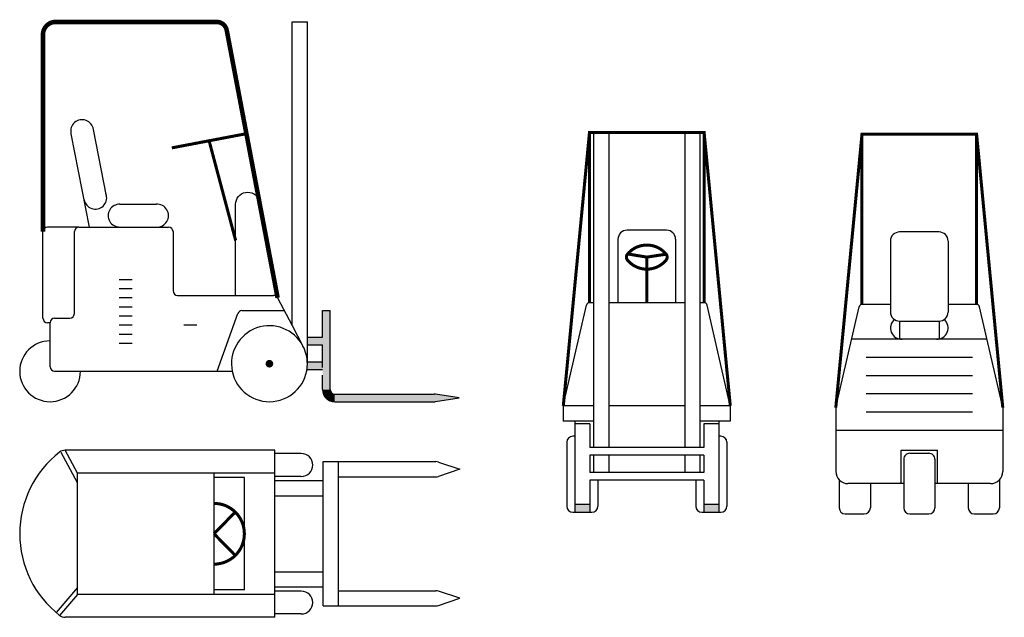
# Model space of a CAD drawing. Extents: x 0 to 6.49, y 4.01 to 7.94.
import ezdxf

# ---------------------------------------------------------------- set-up
doc = ezdxf.new("R2010")
doc.units = 0
doc.header["$MEASUREMENT"] = 0
doc.layers.add('VEICOLI', color=7, linetype='CONTINUOUS')

msp = doc.modelspace()

# ---------------------------------------------------------------- linework, layer by layer
at = {"layer": 'VEICOLI'}
for p, q in [((1.7949, 7.9299), (1.8949, 7.9299)), ((1.7949, 5.9315), (1.7949, 7.9299)), ((1.8949, 5.6799), (1.8949, 7.9299)), ((0.5724, 6.7837), (0.4852, 7.2227)), ((3.8808, 7.2024), (3.7808, 7.2024)), ((3.7808, 7.2024), (3.7808, 5.1274)), ((3.8808, 7.2024), (3.8808, 5.1274)), ((4.4808, 7.2024), (4.3808, 7.2024)), ((4.3808, 7.2024), (4.3808, 5.1274)), ((4.4808, 7.2024), (4.4808, 5.1274)), ((0.4599, 6.5799), (0.3381, 7.1934)), ((5.6757, 7.1906), (5.5757, 7.1906)), ((6.2757, 7.1906), (6.1757, 7.1906)), ((0.66, 6.7299), (0.9, 6.7299)), ((1.4224, 6.1299), (1.4224, 6.7299)), ((0.39, 6.5799), (0.1834, 6.5799)), ((0.39, 6.5799), (0.98, 6.5799)), ((4.2608, 6.5591), (4.0008, 6.5591)), ((0.1534, 5.9799), (0.1534, 6.5499)), ((0.36, 6.0099), (0.36, 6.5499)), ((1.01, 6.5499), (1.01, 6.1599)), ((3.9408, 6.4991), (3.9408, 6.0818)), ((4.3208, 6.4991), (4.3208, 6.0818)), ((5.7357, 6.4873), (5.7357, 6.02)), ((6.0557, 6.5473), (5.7957, 6.5473)), ((6.1157, 6.4873), (6.1157, 6.02)), ((0.74, 6.2328), (0.6552, 6.2328)), ((0.74, 6.1728), (0.6552, 6.1728)), ((0.74, 6.1128), (0.6552, 6.1128)), ((1.04, 6.1299), (1.6724, 6.1299)), ((1.6989, 6.1138), (1.7949, 5.9315)), ((0.74, 6.0528), (0.6552, 6.0528)), ((3.5808, 5.4024), (3.7337, 6.0663)), ((3.7808, 6.0818), (3.7532, 6.0818)), ((4.3808, 6.0818), (3.8808, 6.0818)), ((4.5084, 6.0818), (4.4808, 6.0818)), ((4.6808, 5.4024), (4.5278, 6.0663)), ((5.3757, 5.3906), (5.5287, 6.0545)), ((5.7357, 6.07), (5.5482, 6.07)), ((6.3033, 6.07), (6.1157, 6.07)), ((6.4757, 5.3906), (6.3228, 6.0545)), ((0.23, 5.9799), (0.33, 5.9799)), ((0.74, 5.9928), (0.6552, 5.9928)), ((1.3, 5.6299), (1.436, 6.01)), ((1.4643, 6.0299), (1.7432, 6.0299)), ((1.9949, 5.8549), (1.9949, 6.0299)), ((1.9949, 6.0299), (2.0449, 6.0299)), ((2.0449, 5.5099), (2.0449, 6.0299)), ((0.2, 5.9499), (0.1834, 5.9499)), ((0.2, 5.8299), (0.2, 5.9499)), ((0.74, 5.9328), (0.6552, 5.9328)), ((1.1659, 5.9328), (1.0811, 5.9328)), ((1.7949, 5.9315), (1.8661, 5.7964)), ((5.7957, 5.96), (6.0557, 5.96)), ((5.7957, 5.96), (5.7957, 5.8406)), ((6.0557, 5.96), (6.0557, 5.8406)), ((0.74, 5.8728), (0.6552, 5.8728)), ((1.8949, 5.8549), (1.9949, 5.8549)), ((6.3721, 5.8406), (5.4794, 5.8406)), ((0.2, 5.6599), (0.2, 5.8299)), ((0.74, 5.8128), (0.6552, 5.8128)), ((1.8949, 5.8049), (1.9949, 5.8049)), ((1.9949, 5.6549), (1.9949, 5.8049)), ((6.2757, 5.7206), (5.5757, 5.7206)), ((1.8949, 5.6916), (1.9949, 5.6916)), ((0.23, 5.6299), (0.4, 5.6299)), ((0.4, 5.6299), (1.4, 5.6299)), ((1.8949, 5.6416), (1.9949, 5.6416)), ((1.9949, 5.5099), (1.9949, 5.6049)), ((6.2757, 5.6006), (5.5757, 5.6006)), ((2.0749, 5.4799), (2.7305, 5.4799)), ((2.8949, 5.4549), (2.7398, 5.4791)), ((2.7398, 5.4306), (2.8949, 5.4549)), ((6.2757, 5.4806), (5.5757, 5.4806)), ((2.0749, 5.4299), (2.7305, 5.4299)), ((3.7808, 5.4024), (3.5808, 5.4024)), ((3.5808, 5.4024), (3.5808, 5.3024)), ((4.3808, 5.4024), (3.8808, 5.4024)), ((4.6808, 5.4024), (4.4808, 5.4024)), ((4.6808, 5.4024), (4.6808, 5.3024)), ((5.3757, 5.3906), (5.3757, 4.9706)), ((6.4757, 5.3906), (6.4757, 4.9706)), ((6.2757, 5.3606), (5.5757, 5.3606)), ((3.6558, 5.3024), (3.5808, 5.3024)), ((3.7808, 5.3024), (3.6558, 5.3024)), ((3.6558, 5.3024), (3.6558, 5.2024)), ((3.7558, 5.2849), (3.6558, 5.2849)), ((3.7558, 5.2849), (3.7558, 5.1274)), ((4.6058, 5.3024), (4.4808, 5.3024)), ((4.6058, 5.2849), (4.5058, 5.2849)), ((4.5058, 5.2849), (4.5058, 5.1274)), ((4.6808, 5.3024), (4.6058, 5.3024)), ((4.6058, 5.3024), (4.6058, 5.2024)), ((3.6558, 5.2024), (3.6432, 5.2024)), ((3.6558, 5.2024), (3.6558, 4.7024)), ((4.6058, 5.2024), (4.6058, 4.7024)), ((4.6184, 5.2024), (4.6058, 5.2024)), ((6.4757, 5.2406), (5.3757, 5.2406)), ((3.6032, 5.1624), (3.6032, 4.7424)), ((4.5058, 5.1274), (3.7558, 5.1274)), ((4.6584, 5.1624), (4.6584, 4.7424)), ((0.38, 4.8967), (0.2735, 5.0963)), ((1.68, 5.1104), (0.3, 5.1104)), ((0.38, 4.9604), (0.3, 5.1104)), ((1.68, 5.0881), (1.68, 5.1104)), ((1.855, 5.0881), (1.68, 5.0881)), ((1.68, 4.9381), (1.68, 5.0881)), ((3.7558, 5.0774), (3.7558, 4.9641)), ((4.5058, 5.0774), (3.7558, 5.0774)), ((3.7808, 5.0774), (3.7808, 4.9641)), ((3.8808, 5.0774), (3.8808, 4.9641)), ((4.3808, 5.0774), (4.3808, 4.9641)), ((4.4808, 5.0774), (4.4808, 4.9641)), ((4.5058, 5.0774), (4.5058, 4.9641)), ((5.8057, 4.8906), (5.8057, 5.1106)), ((5.8057, 5.1106), (6.0457, 5.1106)), ((5.8631, 5.0906), (5.9884, 5.0906)), ((6.0457, 4.8906), (6.0457, 5.1106)), ((2, 5.0354), (2.7403, 5.0354)), ((2, 4.9104), (2, 5.0354)), ((2.1, 4.9354), (2.1, 5.0354)), ((2.7592, 5.0324), (2.9, 4.9854)), ((5.8231, 5.0506), (5.8231, 4.8906)), ((6.0284, 5.0506), (6.0284, 4.8906)), ((1.68, 4.9604), (0.38, 4.9604)), ((0.38, 4.1604), (0.38, 4.9604)), ((1.28, 4.1604), (1.28, 4.9604)), ((1.48, 4.9304), (1.28, 4.9304)), ((1.48, 4.1904), (1.48, 4.9304)), ((1.855, 4.9381), (1.68, 4.9381)), ((1.68, 4.9104), (1.68, 4.9381)), ((2.1, 4.9354), (2.7403, 4.9354)), ((2.1, 4.1854), (2.1, 4.9354)), ((2.9, 4.9854), (2.7592, 4.9385)), ((4.5058, 4.9641), (3.7558, 4.9641)), ((1.68, 4.9104), (2, 4.9104)), ((1.68, 4.2104), (1.68, 4.9104)), ((2, 4.2104), (2, 4.9104)), ((3.8084, 4.9141), (3.7558, 4.9141)), ((3.7558, 4.9141), (3.7558, 4.7024)), ((4.4532, 4.9141), (3.8084, 4.9141)), ((3.8084, 4.9141), (3.8084, 4.7424)), ((4.4532, 4.9141), (4.4532, 4.7424)), ((4.5058, 4.9141), (4.4532, 4.9141)), ((4.5058, 4.9141), (4.5058, 4.7024)), ((5.3981, 4.9151), (5.3981, 4.7306)), ((5.6034, 4.8906), (5.4557, 4.8906)), ((5.6034, 4.8906), (5.6034, 4.7306)), ((5.8231, 4.8906), (5.6034, 4.8906)), ((5.8231, 4.8906), (5.8231, 4.7306)), ((6.0284, 4.8906), (6.0284, 4.7306)), ((6.2481, 4.8906), (6.0284, 4.8906)), ((6.2481, 4.8906), (6.2481, 4.7306)), ((6.3957, 4.8906), (6.2481, 4.8906)), ((6.4534, 4.9151), (6.4534, 4.7306)), ((1.68, 4.8104), (2, 4.8104)), ((3.7558, 4.7524), (3.6558, 4.7524)), ((4.6058, 4.7524), (4.5058, 4.7524)), ((3.6432, 4.7024), (3.7684, 4.7024)), ((4.4932, 4.7024), (4.6184, 4.7024)), ((5.4381, 4.6906), (5.5634, 4.6906)), ((5.8631, 4.6906), (5.9884, 4.6906)), ((6.2881, 4.6906), (6.4134, 4.6906)), ((1.68, 4.3104), (2, 4.3104)), ((0.38, 4.2068), (0.2404, 4.0425)), ((0.38, 4.1604), (0.2632, 4.023)), ((1.68, 4.1604), (0.38, 4.1604)), ((1.48, 4.1904), (1.28, 4.1904)), ((1.68, 4.2104), (2, 4.2104)), ((1.68, 4.1828), (1.68, 4.2104)), ((1.855, 4.1828), (1.68, 4.1828)), ((1.68, 4.0328), (1.68, 4.1828)), ((2, 4.0854), (2, 4.2104)), ((2.1, 4.1854), (2.7403, 4.1854)), ((2.1, 4.0854), (2.1, 4.1854)), ((2.9, 4.1354), (2.7592, 4.1824)), ((2.7592, 4.0885), (2.9, 4.1354)), ((1.855, 4.0328), (1.68, 4.0328)), ((1.68, 4.0104), (1.68, 4.0328)), ((2, 4.0854), (2.7403, 4.0854)), ((1.68, 4.0104), (0.3, 4.0104))]:
    msp.add_line(p, q, dxfattribs=at)
for points, const_width in [([(0.1534, 6.5499), (0.1534, 7.8502, -0.375509), (0.2292, 7.9299), (1.3033, 7.9299, -0.327399), (1.3633, 7.878), (1.6989, 6.1138)], 0.03), ([(4.0032, 6.4011, -0.472249), (4.2584, 6.4011, -0.515627)], 0.02), ([(4.257, 6.4027, -0.367342), (4.258, 6.3622, -0.47021), (4.0035, 6.3622, -0.367342), (4.0046, 6.4027, -0.773198)], 0.02), ([(1.28, 4.3604, 1), (1.28, 4.7604, 1)], 0.02)]:
    msp.add_lwpolyline(points, format="xyb", dxfattribs=dict(at, const_width=const_width))
at = {"layer": 'VEICOLI', "const_width": 0.02}
for points in [[(1.0021, 7.101), (1.4933, 7.1945)], [(3.5808, 5.4024), (3.7532, 7.2024), (4.5084, 7.2024), (4.6808, 5.4024)], [(3.7532, 6.0818), (3.7532, 7.2024)], [(4.5084, 6.0818), (4.5084, 7.2024)], [(5.3757, 5.3906), (5.5482, 7.1906), (6.3033, 7.1906), (6.4757, 5.3906)], [(5.5482, 6.07), (5.5482, 7.1906)], [(6.3033, 6.07), (6.3033, 7.1906)], [(1.2477, 7.1477), (1.4224, 6.4914)], [(4.1308, 6.3818), (4.0046, 6.4027)], [(4.1308, 6.3818), (4.2584, 6.4011)], [(4.1308, 6.3818), (4.1308, 6.0818)], [(1.28, 4.5604), (1.42, 4.7033)], [(1.28, 4.5604), (1.42, 4.4176)]]:
    msp.add_lwpolyline(points, dxfattribs=at)
at = {"layer": 'VEICOLI'}
msp.add_lwpolyline([(1.4224, 6.7299, -0.839878), (1.5766, 6.7569, -0.528539)], format="xyb", dxfattribs=at)
at = {"layer": 'VEICOLI', "const_width": 0.025}
msp.add_lwpolyline([(1.6324, 5.6799, 1), (1.6574, 5.6799, 1)], format="xyb", close=True, dxfattribs=at)
at = {"layer": 'VEICOLI'}
for centre, radius, start, end in [((0.411, 7.2116), 0.075, 8.46377, 192.24174), ((0.4069, 7.2077), 0.0702, 189.85453, 191.72798), ((0.4928, 6.7747), 0.0702, 190.73153, 192.60498), ((0.4981, 6.7727), 0.075, 190.21777, 13.99574), ((0.6575, 6.6549), 0.075, 88.11102, 271.88898), ((0.9051, 6.6549), 0.0752, 266.12931, 93.87069), ((0.1834, 6.5499), 0.03, 90, 180), ((0.39, 6.5499), 0.03, 90, 180), ((0.98, 6.5499), 0.03, 360, 90), ((4.0008, 6.4991), 0.06, 90, 180), ((4.2608, 6.4991), 0.06, 0, 90), ((5.7957, 6.4873), 0.06, 90, 180), ((6.0557, 6.4873), 0.06, 0, 90), ((1.04, 6.1599), 0.03, 180, 270), ((1.6724, 6.0999), 0.03, 27.77689, 90), ((3.7532, 6.0618), 0.02, 90, 167.02824), ((4.5084, 6.0618), 0.02, 12.97176, 90), ((5.5482, 6.05), 0.02, 89.99997, 167.02824), ((6.3033, 6.05), 0.02, 12.97176, 90.00002), ((0.1834, 5.9799), 0.03, 180, 270), ((0.23, 5.9499), 0.03, 90, 180), ((0.33, 6.0099), 0.03, 270, 0), ((1.4643, 5.9999), 0.03, 90, 160.30836), ((5.7957, 6.02), 0.06, 180, 270), ((5.8108, 5.9156), 0.075, 131.93533, 271.88898), ((6.0407, 5.9156), 0.075, 268.11102, 48.06467), ((6.0557, 6.02), 0.06, 270, 0), ((1.6449, 5.6799), 0.25, 27.77689, 191.53696), ((0.2, 5.6299), 0.2, 90, 0), ((1.6449, 5.6799), 0.25, 0, 27.77689), ((0.23, 5.6599), 0.03, 180, 270), ((1.6449, 5.6799), 0.25, 191.53696, 0), ((2.0749, 5.5099), 0.08, 180, 270), ((2.0749, 5.5099), 0.03, 180, 270), ((2.7305, 5.4199), 0.06, 81.10493, 90), ((2.7305, 5.4899), 0.06, 270, 278.89507), ((3.6432, 5.1624), 0.04, 90, 180), ((4.6184, 5.1624), 0.04, 0, 90), ((0.6802, 4.5604), 0.6802, 127.80561, 232.19439), ((0.3, 5.0504), 0.06, 90, 127.80561), ((1.855, 5.0131), 0.075, 270, 90), ((5.8631, 5.0506), 0.04, 90, 180.00001), ((5.9884, 5.0506), 0.04, 359.99999, 90), ((2.7403, 4.9754), 0.06, 71.56505, 90), ((2.7403, 4.9954), 0.06, 270, 288.43495), ((5.4557, 4.9706), 0.08, 180, 223.91637), ((6.3957, 4.9706), 0.08, 316.08363, 0), ((5.4557, 4.9706), 0.08, 223.91637, 270), ((6.3957, 4.9706), 0.08, 270, 316.08363), ((3.6432, 4.7424), 0.04, 180, 270), ((3.7684, 4.7424), 0.04, 270, 0), ((4.4932, 4.7424), 0.04, 180, 270), ((4.6184, 4.7424), 0.04, 270, 0), ((5.4381, 4.7306), 0.04, 180, 270), ((5.5634, 4.7306), 0.04, 270, 0), ((5.8631, 4.7306), 0.04, 180, 270), ((5.9884, 4.7306), 0.04, 270, 0), ((6.2881, 4.7306), 0.04, 180, 270), ((6.4134, 4.7306), 0.04, 270, 0), ((1.855, 4.1078), 0.075, 270, 90), ((2.7403, 4.1254), 0.06, 71.56505, 90), ((2.7403, 4.1454), 0.06, 270, 288.43495), ((0.3, 4.0704), 0.06, 232.19439, 270)]:
    msp.add_arc(centre, radius, start, end, dxfattribs=at)
for points in [[(1.9949, 6.0299), (2.0449, 6.0299), (1.9949, 5.5099), (2.0449, 5.5099)], [(1.8949, 5.8049), (1.8949, 5.8549), (1.9949, 5.8049), (1.9949, 5.8549)], [(1.8949, 5.6416), (1.8949, 5.6916), (1.9949, 5.6416), (1.9949, 5.6916)], [(1.9949, 5.5099), (2.0098, 5.5025), (1.996, 5.4968), (2.0117, 5.4984)], [(1.9949, 5.5099), (2.0449, 5.5099), (1.9951, 5.5055), (2.0537, 5.4886)], [(1.9951, 5.5055), (2.0537, 5.4886), (2.0008, 5.4797), (2.0557, 5.4868)], [(1.996, 5.4968), (2.0117, 5.4984), (1.9972, 5.4908), (2.0065, 5.4943)], [(1.9972, 5.4908), (2.0065, 5.4943), (1.9984, 5.4864), (2.0103, 5.4951)], [(1.9984, 5.4864), (2.0103, 5.4951), (2.0014, 5.4785)], [(2.0008, 5.4797), (2.0557, 5.4868), (2.0064, 5.4687), (2.0591, 5.4844)], [(2.0064, 5.4687), (2.0591, 5.4844), (2.0131, 5.4591), (2.0621, 5.4827)], [(2.0131, 5.4591), (2.0621, 5.4827), (2.0224, 5.4495), (2.064, 5.4819)], [(2.0224, 5.4495), (2.064, 5.4819), (2.0294, 5.4441), (2.067, 5.4809)], [(2.0294, 5.4441), (2.067, 5.4809), (2.0381, 5.4388), (2.0703, 5.4802)], [(2.0381, 5.4388), (2.0703, 5.4802), (2.0462, 5.4352), (2.0723, 5.48)], [(2.0462, 5.4352), (2.0723, 5.48), (2.0591, 5.4314), (2.0749, 5.4799)], [(2.0591, 5.4314), (2.0749, 5.4799), (2.0749, 5.4299)], [(2.0749, 5.4299), (2.0749, 5.4799), (2.7305, 5.4299), (2.7305, 5.4799)], [(2.7305, 5.4299), (2.7305, 5.4799), (2.8949, 5.4549)], [(3.6558, 4.7524), (3.7558, 4.7524), (3.6558, 4.7024), (3.7558, 4.7024)], [(4.5058, 4.7524), (4.6058, 4.7524), (4.5058, 4.7024), (4.6058, 4.7024)]]:
    msp.add_solid(points, dxfattribs=at)

doc.saveas('drawing.dxf')
